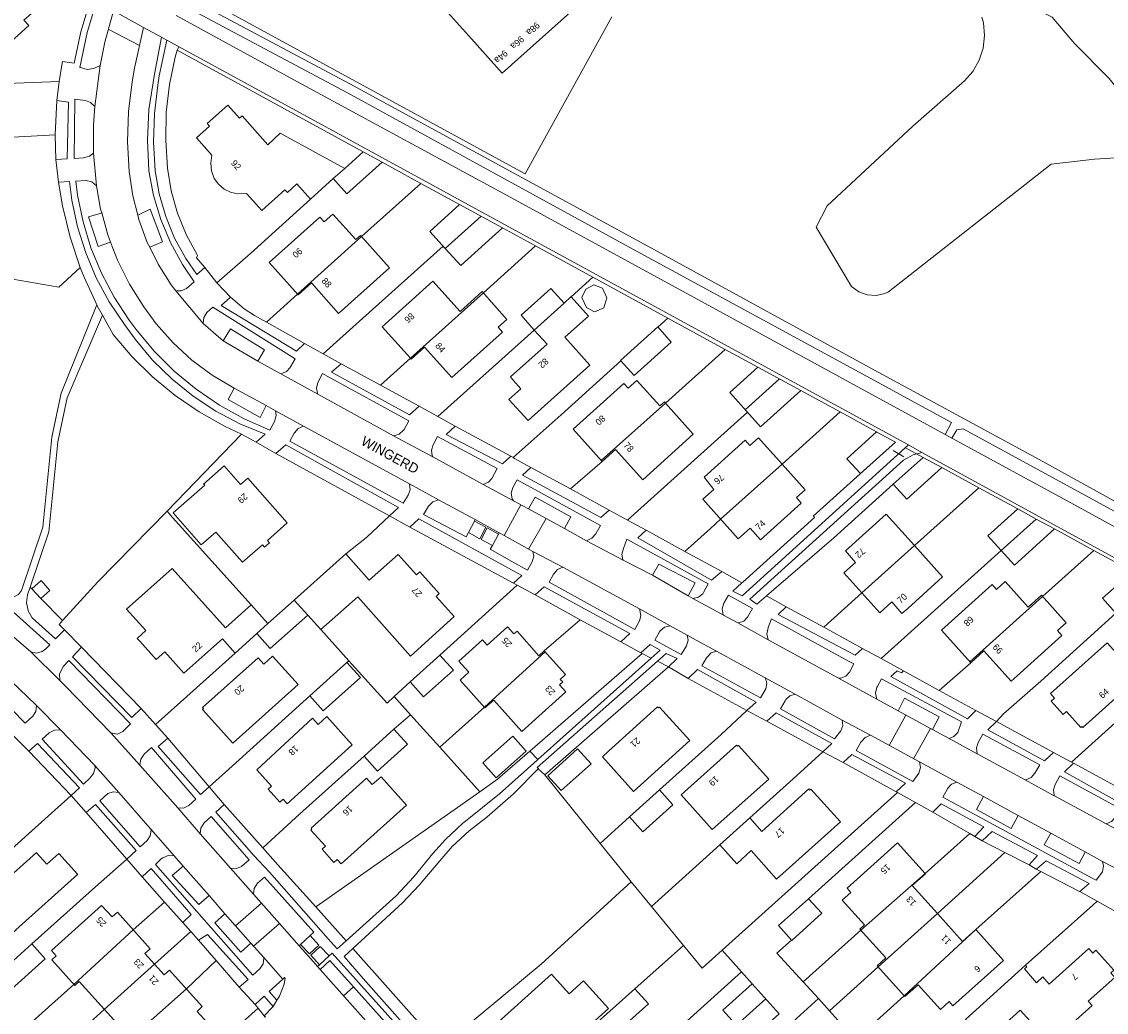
# Model space of a CAD drawing. Header units: metres. Extents: x 83575 to 86200, y 450600 to 453750.
# Tile 43 of 94: x 85020 to 85187, y 451444 to 451597. Entities that reach past the tile are written whole.
import ezdxf
from ezdxf.enums import TextEntityAlignment as Align

# ---------------------------------------------------------------- set-up
doc = ezdxf.new("R2010")
doc.units = ezdxf.units.M
for name, color, linetype, lineweight in [('gw-bs-grondwerklijn', 253, 'Continuous', 18), ('kd-bs-kadastralegrens', 253, 'Continuous', 18), ('og-bs-bebouwing', 253, 'Continuous', 18), ('og-bs-huisnummer', 253, 'Continuous', 18), ('og-bs-straatnaam', 253, 'Continuous', 25), ('vh-bs-randverharding', 253, 'Continuous', 18)]:
    doc.layers.add(name, color=color, linetype=linetype, lineweight=lineweight)
doc.styles.add('Styledgn001', font='dgn001.shx')

msp = doc.modelspace()

# ---------------------------------------------------------------- linework, layer by layer
at = {"layer": 'gw-bs-grondwerklijn'}
for p, q in [((85044.13, 451592.74), (85043.86, 451592.23)), ((85025.3, 451584.44), (85025.04, 451579.14)), ((85025.04, 451579.14), (85025.16, 451575.34)), ((85075.44, 451574.92), (85081.4, 451571.67)), ((85081.4, 451571.67), (85087.38, 451568.42)), ((85094, 451564.82), (85099.1, 451562.03)), ((85099.1, 451562.03), (85107.94, 451557.21)), ((85107.94, 451557.21), (85119.49, 451550.91)), ((85063.47, 451546.97), (85057.61, 451550.28)), ((85119.49, 451550.91), (85128.33, 451546.09)), ((85128.33, 451546.09), (85133.36, 451543.34)), ((85075.21, 451540.55), (85069.13, 451543.87)), ((85081.15, 451537.31), (85075.21, 451540.55)), ((85139.98, 451539.73), (85146.02, 451536.44)), ((85146.02, 451536.44), (85151.66, 451533.37)), ((85042.3, 451521.17), (85053.76, 451533.01)), ((85053.76, 451533.01), (85056.01, 451531.77)), ((85095.29, 451529.63), (85086.71, 451534.24)), ((85059.07, 451530.04), (85076.59, 451520.42)), ((85104.48, 451524.57), (85098.38, 451527.9)), ((85161.7, 451527.88), (85167.43, 451524.76)), ((85110.45, 451521.32), (85104.48, 451524.57)), ((85167.43, 451524.76), (85173.41, 451521.49)), ((85089.66, 451519.6), (85088.73, 451517.85)), ((85079.7, 451518.7), (85095.68, 451510.05)), ((85122.1, 451514.95), (85116.13, 451518.23)), ((85179.09, 451518.4), (85185.12, 451515.11)), ((85092.47, 451515.88), (85093.4, 451517.62)), ((85127.78, 451511.84), (85122.1, 451514.95)), ((85185.12, 451515.11), (85191.08, 451511.86)), ((85021.19, 451509.43), (85021.43, 451509.18)), ((85022.82, 451507.67), (85026.2, 451504.29)), ((85099.03, 451508.23), (85105.99, 451504.42)), ((85143.5, 451503.25), (85137.74, 451506.41)), ((85105.99, 451504.42), (85112.23, 451501.01)), ((85149.48, 451499.98), (85143.5, 451503.25)), ((85038.3, 451490.72), (85029.09, 451500.18)), ((85115.31, 451499.32), (85115.54, 451499.2)), ((85115.54, 451499.2), (85098.23, 451484.16)), ((85116.91, 451498.51), (85115.54, 451499.2)), ((85117.89, 451498.01), (85119.58, 451497.15)), ((85161.29, 451493.53), (85155.82, 451496.53)), ((85122.61, 451495.38), (85131.65, 451490.43)), ((85166.93, 451490.42), (85161.29, 451493.53)), ((85134.75, 451488.77), (85143.37, 451484.04)), ((85178.94, 451483.97), (85170.15, 451488.71)), ((85048.79, 451478.66), (85042.4, 451486.14)), ((85021, 451484.16), (85027.51, 451477.34)), ((85099.45, 451482.88), (85098.23, 451484.16)), ((85143.37, 451484.04), (85143.38, 451484.03)), ((85146.48, 451482.4), (85154.68, 451477.88)), ((85190.67, 451477.58), (85182.02, 451482.32)), ((85109.07, 451469.94), (85100.54, 451480.52)), ((85090.51, 451477.91), (85065.24, 451460.18)), ((85057.04, 451469.25), (85051.12, 451475.96)), ((85029.83, 451474.69), (85036.09, 451467.53)), ((85160.31, 451474.77), (85166.05, 451471.45)), ((85166.05, 451471.45), (85166.81, 451471.02)), ((85113.82, 451464.03), (85109.07, 451469.94)), ((85167.95, 451470.32), (85171.42, 451468.55)), ((85171.42, 451468.55), (85175.15, 451466.65)), ((85176.27, 451465.96), (85176.98, 451465.59)), ((85038.45, 451464.79), (85041.91, 451460.89)), ((85041.91, 451460.89), (85044.72, 451457.73)), ((85065.24, 451460.18), (85069.91, 451454.92)), ((85047.15, 451455.04), (85049.88, 451451.88)), ((85064.36, 451455.75), (85062.88, 451454.37)), ((85065.79, 451451.24), (85067.26, 451452.59)), ((85070.94, 451453.76), (85084.5, 451438.49)), ((85049.88, 451451.88), (85053.43, 451447.77)), ((85056.36, 451444.55), (85036.63, 451426.99)), ((85055.85, 451445.11), (85056.36, 451444.55)), ((85056.36, 451444.55), (85057.41, 451443.13))]:
    msp.add_line(p, q, dxfattribs=at)
for points in [[(85198.5, 451575.71), (85197.67, 451578.24), (85193.13, 451580.79), (85187.5, 451587.84), (85182.16, 451593.23), (85178.71, 451597.28), (85175.57, 451598.89), (85174.38, 451605.02), (85171.25, 451610.48), (85170.88, 451615.42), (85174.03, 451621.1), (85176.51, 451625.7), (85177.36, 451630.96), (85177.08, 451631.6)], [(85110.86, 451597.35), (85097.51, 451573.12), (85052.19, 451597.86), (85047.08, 451600.68), (85049.67, 451605.03), (85062.12, 451624.88)], [(85167.9, 451597.27), (85168.11, 451596.41), (85168.29, 451594.46), (85168.07, 451592.51), (85167.46, 451590.64), (85166.49, 451588.94), (85165.19, 451587.47), (85157.24, 451580.51), (85144.04, 451568.22), (85142.35, 451564.91), (85147.8, 451555.77), (85148.9, 451554.95), (85150.2, 451554.47), (85151.57, 451554.38), (85152.92, 451554.69), (85153.51, 451554.97), (85178.58, 451574.65), (85185.25, 451575.4), (85190.25, 451575.7)], [(85048.12, 451558.69), (85046.81, 451560.2), (85046.99, 451560.56), (85046.93, 451560.65), (85045.23, 451563.78), (85043.9, 451567.08), (85042.95, 451570.51), (85042.38, 451574.02), (85042.08, 451578.32), (85042.17, 451582.63), (85042.67, 451586.91), (85043.56, 451591.13), (85043.86, 451592.23), (85072.52, 451576.52)], [(85025.55, 451571.87), (85026.18, 451568.19), (85027.36, 451563.39), (85028.92, 451558.7)], [(85028.92, 451558.7), (85025.59, 451555.69), (85016.09, 451557.31), (85006.77, 451549.07)], [(85031.46, 451552.95), (85029.51, 451557.21), (85028.92, 451558.7)], [(85057.61, 451550.28), (85055.76, 451551.33), (85054.18, 451552.36), (85052.06, 451554.14)], [(85053.76, 451533.01), (85051.16, 451534.25), (85047.24, 451536.45), (85043.54, 451538.98), (85040.07, 451541.84), (85036.87, 451544.99), (85033.99, 451548.39), (85032.34, 451551.34)], [(85154.55, 451531.77), (85154.56, 451531.77), (85149.14, 451526.91)], [(85149.14, 451526.91), (85141.89, 451520.4), (85141.96, 451520.33), (85142.1, 451520.16), (85131.03, 451510.2), (85130.91, 451510.1)], [(85134.68, 451508.08), (85145.04, 451517.02), (85154.23, 451525.3)], [(85026.2, 451504.29), (85031.64, 451510.26), (85042.3, 451521.17)], [(85026.47, 451502.88), (85025.66, 451503.7), (85026.2, 451504.29)], [(85100.54, 451480.52), (85119.55, 451497.08), (85119.58, 451497.15)], [(85098.23, 451484.16), (85093.23, 451479.82), (85090.51, 451477.91)], [(85100.54, 451480.52), (85100.48, 451480.56), (85099.56, 451481.4), (85099.53, 451481.47)], [(85065.24, 451460.18), (85059.35, 451466.62), (85057.04, 451469.25)], [(85176.98, 451465.59), (85182.91, 451462.53), (85182.99, 451462.52)], [(85084.5, 451438.49), (85099.97, 451451.3), (85113.82, 451464.03)]]:
    msp.add_lwpolyline(points, dxfattribs=at)
at = {"layer": 'kd-bs-kadastralegrens'}
for p, q in [((85025.64, 451587.4), (85011.95, 451586.85)), ((85072.26, 451563.46), (85081.4, 451571.67)), ((85084.83, 451561.99), (85072.48, 451550.92)), ((85091.05, 451554.79), (85099.1, 451562.03)), ((85104.6, 451554.2), (85107.94, 451557.21)), ((85057.61, 451550.28), (85062.39, 451554.58)), ((85072.48, 451550.92), (85066.33, 451545.4)), ((85119.49, 451550.91), (85117.95, 451549.51)), ((85084.04, 451535.72), (85098.89, 451549.07)), ((85075.21, 451540.55), (85079.82, 451544.71)), ((85128.33, 451546.09), (85119.12, 451537.81)), ((85113.27, 451519.78), (85131.75, 451536.39)), ((85137.09, 451528.41), (85146.02, 451536.44)), ((85154.22, 451530.49), (85155.85, 451529.5)), ((85158.74, 451529.47), (85156.1, 451530.92)), ((85109.36, 451528.82), (85104.48, 451524.57)), ((85157.5, 451515.84), (85167.43, 451524.76)), ((85170.87, 451515.08), (85152.34, 451498.42)), ((85177.22, 451508.01), (85185.12, 451515.11)), ((85143.5, 451503.25), (85149.38, 451508.54)), ((85100.41, 451499.63), (85105.99, 451504.42)), ((85065.98, 451502.89), (85070.32, 451498.09)), ((85070.32, 451498.09), (85070.01, 451497.82)), ((85161.29, 451493.53), (85166.17, 451497.78)), ((85079.77, 451494.83), (85077.31, 451492.59)), ((85079.83, 451489.78), (85077.26, 451487.53)), ((85079.83, 451489.78), (85084.34, 451484.78)), ((85190.54, 451490.41), (85181.68, 451482.48)), ((85154.87, 451477.77), (85127.83, 451453.46)), ((85141.14, 451461.41), (85157.65, 451476.24)), ((85109.07, 451469.94), (85113.55, 451474.05)), ((85166.05, 451471.45), (85159.16, 451465.32)), ((85127.51, 451469.73), (85116.95, 451460.22)), ((85161.04, 451459.11), (85171.42, 451468.55)), ((85176.98, 451465.59), (85166.93, 451456.66)), ((85113.82, 451464.03), (85116.95, 451460.22)), ((85037.07, 451456.64), (85041.91, 451460.89)), ((85045.96, 451456.35), (85040.37, 451451.33)), ((85045.27, 451447.52), (85049.88, 451451.88)), ((85151.92, 451450.89), (85144.4, 451444.12)), ((85130.82, 451450.13), (85115.55, 451436.4)), ((85130.82, 451450.13), (85132.49, 451448.27)), ((85155.92, 451446.44), (85146.8, 451438.24)), ((85032.62, 451444.35), (85026.19, 451438.58))]:
    msp.add_line(p, q, dxfattribs=at)
for points in [[(85014.32, 451576.51), (85016.67, 451578.67), (85025.04, 451579.14)], [(85064.42, 451569.25), (85055.13, 451560.85), (85049.99, 451556.36)], [(85112.23, 451544.33), (85103.03, 451535.98), (85095.65, 451529.4)], [(85055.26, 451506.69), (85043.14, 451520.18), (85042.3, 451521.17)], [(85076.59, 451520.42), (85073.03, 451517.11), (85069.86, 451514.55)], [(85122.1, 451514.95), (85126.03, 451518.47), (85127.62, 451519.9)], [(85096.26, 451509.74), (85089.73, 451503.85), (85084.36, 451498.96)], [(85170.15, 451488.71), (85171.24, 451489.89), (85176.95, 451494.97), (85188.54, 451505.43)], [(85040.49, 451488.28), (85044.34, 451491.73), (85052.79, 451499.28)], [(85070.32, 451498.09), (85076.2, 451491.58), (85077.31, 451492.59), (85079.83, 451489.78)], [(85064.3, 451492.68), (85052.35, 451481.85), (85048.79, 451478.66)], [(85090.51, 451477.91), (85084.34, 451484.78), (85091.2, 451490.94)], [(85118.18, 451478.18), (85127.71, 451486.74), (85131.68, 451490.42)], [(85072.66, 451483.4), (85062.72, 451474.47), (85057.04, 451469.25)], [(85143.37, 451484.04), (85138.79, 451479.91), (85132.11, 451473.88)], [(85027.51, 451477.34), (85020.93, 451471.41), (85014.55, 451465.72)], [(85021.43, 451454.45), (85031.28, 451463.26), (85036.09, 451467.53)], [(85174.62, 451451.15), (85184.97, 451460.41), (85185.66, 451461.01)], [(85116.95, 451460.22), (85121.88, 451454.2), (85114.38, 451447.51)], [(85142.72, 451446.01), (85140.36, 451448.59), (85149.23, 451456.57)], [(85121.88, 451454.2), (85124.76, 451450.7), (85127.83, 451453.46), (85130.82, 451450.13)], [(85140.36, 451448.59), (85136.3, 451453.01), (85138.54, 451455.02)], [(85019.99, 451436.35), (85017.65, 451438.97), (85027.92, 451448.2)]]:
    msp.add_lwpolyline(points, dxfattribs=at)
at = {"layer": 'og-bs-bebouwing'}
for p, q in [((85059.75, 451579.42), (85069.7, 451573.99)), ((85069.7, 451573.99), (85072.52, 451576.52)), ((85072.52, 451576.52), (85075.44, 451574.92)), ((85069.7, 451573.99), (85067.91, 451572.4)), ((85085.16, 451561.63), (85090.69, 451566.62)), ((85062.39, 451554.58), (85072.26, 451563.46)), ((85079.82, 451544.71), (85091.05, 451554.79)), ((85098.89, 451549.07), (85103.48, 451553.21)), ((85133.36, 451543.34), (85139.98, 451539.73)), ((85131.39, 451536.79), (85136.67, 451541.54)), ((85109.21, 451528.98), (85119.12, 451537.81)), ((85127.62, 451519.9), (85137.09, 451528.41)), ((85170.87, 451515.08), (85176.27, 451519.94)), ((85149.38, 451508.54), (85157.5, 451515.84)), ((85021.43, 451509.18), (85022.87, 451510.46)), ((85022.82, 451507.67), (85021.43, 451509.18)), ((85166.03, 451497.93), (85177.22, 451508.01)), ((85057.85, 451503.81), (85061.9, 451507.42)), ((85063.99, 451505.13), (85061.9, 451507.42)), ((85057.85, 451503.81), (85056.14, 451502.28)), ((85091.2, 451490.94), (85100.57, 451499.45)), ((85149.23, 451456.57), (85159.16, 451465.32)), ((85151.92, 451450.89), (85161.04, 451459.11)), ((85027.92, 451448.2), (85037.07, 451456.64)), ((85155.92, 451446.44), (85166.93, 451456.66)), ((85032.62, 451444.35), (85040.37, 451451.33)), ((85035.95, 451439.28), (85045.27, 451447.52)), ((85130.04, 451441.91), (85134.57, 451445.96))]:
    msp.add_line(p, q, dxfattribs=at)
for points in [[(85121.24, 451613.09), (85093.96, 451588.65), (85089.2, 451593.95), (85080.89, 451603.26), (85078.61, 451605.78), (85083.42, 451610.1), (85088.02, 451614.22), (85088.41, 451613.78), (85090.98, 451616.08), (85092.34, 451614.56), (85095.63, 451617.5), (85094.26, 451619.02), (85096.82, 451621.31), (85096.43, 451621.77), (85105.86, 451630.2), (85121.24, 451613.09)], [(85009.53, 451597.64), (85012.3, 451600.14), (85011.56, 451600.95), (85015.44, 451604.45), (85021.38, 451597.85), (85020.24, 451596.82), (85020.98, 451595.99), (85017.13, 451592.52), (85016.39, 451593.33), (85015.47, 451592.5), (85014.74, 451591.82), (85009.53, 451597.64)], [(85067.91, 451572.4), (85064.42, 451569.25), (85062.31, 451571.58), (85060.84, 451570.26), (85060.45, 451570.69), (85056.92, 451567.47), (85054.55, 451570.09), (85053.3, 451570.06), (85052.15, 451570.29), (85051.09, 451570.79), (85050.21, 451571.57), (85049.57, 451572.45), (85049.15, 451573.62), (85049.05, 451574.79), (85049.21, 451576.03), (85046.83, 451578.67), (85048.84, 451580.48), (85048.48, 451580.89), (85051.65, 451583.73), (85053.45, 451581.72), (85053.86, 451582.08), (85057.85, 451577.6), (85059.75, 451579.42)], [(85075.44, 451574.92), (85070.02, 451570.07), (85067.91, 451572.4)], [(85094, 451564.82), (85087.55, 451558.99), (85085.16, 451561.63), (85082.78, 451564.27), (85087.38, 451568.42)], [(85087.38, 451568.42), (85087.39, 451568.43), (85094, 451564.82)], [(85072.26, 451563.46), (85076.58, 451558.65), (85068.74, 451551.62), (85064.54, 451556.32), (85062.49, 451554.47), (85058.03, 451559.47), (85065.86, 451566.49), (85066.53, 451565.74), (85067.87, 451566.94), (85071.4, 451563), (85072.1, 451563.64), (85072.26, 451563.46)], [(85093.33, 451549.5), (85093.99, 451548.76), (85086.18, 451541.76), (85081.96, 451546.42), (85079.93, 451544.59), (85079.82, 451544.71), (85075.44, 451549.57), (85083.25, 451556.6), (85087.49, 451551.94), (85090.87, 451554.99), (85094.67, 451550.7), (85093.33, 451549.5)], [(85098.89, 451549.07), (85096.85, 451551.34), (85101.46, 451555.48), (85103.48, 451553.21)], [(85110.1, 451554.05), (85109.6, 451552.51), (85108.16, 451551.87), (85106.92, 451552.53), (85106.22, 451554.06), (85106.83, 451555.35), (85108.09, 451556.01), (85109.43, 451555.5), (85110.1, 451554.05)], [(85103.48, 451553.21), (85104.58, 451554.22), (85104.6, 451554.2), (85107.23, 451551.19), (85103.61, 451547.95)], [(85119.99, 451547.2), (85114.27, 451542.06), (85112.23, 451544.33), (85112.2, 451544.37), (85117.93, 451549.54), (85119.99, 451547.2)], [(85103.61, 451547.95), (85107.47, 451543.63), (85097.96, 451535.12), (85097.88, 451535.16), (85094.99, 451538.37), (85096.84, 451540.03), (85095.27, 451541.77), (85095.25, 451541.84), (85100.86, 451546.88), (85098.89, 451549.07)], [(85139.98, 451539.73), (85133.77, 451534.14), (85129.01, 451539.44), (85133.36, 451543.34)], [(85119.12, 451537.81), (85123.4, 451533), (85115.61, 451525.96), (85111.4, 451530.66), (85109.36, 451528.82), (85104.87, 451533.8), (85112.69, 451540.84), (85113.36, 451540.09), (85114.71, 451541.3), (85118.24, 451537.38), (85118.94, 451538.02), (85119.12, 451537.81)], [(85154.55, 451531.77), (85149.15, 451526.93), (85147.08, 451529.23), (85151.66, 451533.37)], [(85151.66, 451533.37), (85151.7, 451533.35), (85154.55, 451531.77)], [(85137.09, 451528.41), (85140.66, 451524.43), (85139.32, 451523.23), (85140.04, 451522.39), (85133.78, 451516.75), (85132.18, 451518.52), (85130.34, 451516.87), (85124.85, 451522.99), (85126.55, 451524.51), (85125.1, 451526.41), (85131.38, 451532.08), (85132.12, 451531.25), (85133.46, 451532.45), (85137.09, 451528.41)], [(85154.23, 451525.3), (85158.83, 451529.43), (85161.7, 451527.88)], [(85054.74, 451526.25), (85060.81, 451519.33), (85057.76, 451516.63), (85058.09, 451516.26), (85057.33, 451515.59), (85057.01, 451515.97), (85053.92, 451513.27), (85049.83, 451517.92), (85047.57, 451515.94), (85043.6, 451520.46), (85043.21, 451520.9), (85048.11, 451525.17), (85047.91, 451525.33), (85051.1, 451528.16), (85053.62, 451525.26), (85054.74, 451526.25)], [(85161.7, 451527.88), (85156.3, 451522.99), (85154.23, 451525.3)], [(85179.09, 451518.4), (85172.89, 451512.82), (85170.87, 451515.08), (85168.82, 451517.35), (85173.41, 451521.49)], [(85173.41, 451521.49), (85176.27, 451519.93), (85179.09, 451518.4)], [(85157.5, 451515.84), (85161.83, 451511.02), (85156.47, 451506.16), (85155.57, 451505.37), (85153.99, 451507.17), (85152.16, 451505.47), (85146.6, 451511.62), (85148.42, 451513.26), (85146.84, 451515.01), (85153.15, 451520.69), (85157.5, 451515.84)], [(85061.9, 451507.42), (85061.94, 451507.47), (85069.86, 451514.55), (85073.47, 451510.5), (85077.93, 451514.49), (85080.74, 451511.36), (85081.23, 451511.8), (85084.24, 451508.46), (85083.75, 451508.02), (85086.56, 451504.89)], [(85056.14, 451502.28), (85052.79, 451499.28), (85050.82, 451501.48), (85049.52, 451500.31), (85044.9, 451496.19), (85041.96, 451499.49), (85040.63, 451498.27), (85038.1, 451501.09), (85037.69, 451501.54), (85039.02, 451502.74), (85036.06, 451506.03), (85043.07, 451512.33), (85051.32, 451503.16), (85055.26, 451506.69), (85057.85, 451503.81)], [(85193.96, 451510.29), (85188.54, 451505.43), (85186.48, 451507.73), (85187.7, 451508.83), (85191.08, 451511.86)], [(85022.87, 451510.46), (85024.22, 451508.93), (85022.82, 451507.67)], [(85179.54, 451502.73), (85180.21, 451501.98), (85173.32, 451495.76), (85172.4, 451494.96), (85168.21, 451499.64), (85166.17, 451497.78), (85161.68, 451502.79), (85169.49, 451509.82), (85170.15, 451509.08), (85171.49, 451510.29), (85175.03, 451506.35), (85177.06, 451508.18), (85180.89, 451503.93), (85179.54, 451502.73)], [(85086.56, 451504.89), (85079.82, 451498.82), (85071.68, 451507.96), (85065.98, 451502.89), (85063.99, 451505.13)], [(85063.99, 451505.13), (85058.2, 451499.97), (85056.14, 451502.28)], [(85103.72, 451495.95), (85102.9, 451495.22), (85103.27, 451494.82), (85102.78, 451494.38), (85103.76, 451493.29), (85096.97, 451487.18), (85092.64, 451492.04), (85091.29, 451490.83), (85087.46, 451495.1), (85088.8, 451496.31), (85087.25, 451498.03), (85090.9, 451501.31), (85091.64, 451500.5), (85094.76, 451503.3), (85095.76, 451502.22), (85096.25, 451502.67), (85099.62, 451498.87), (85100.41, 451499.63), (85103.72, 451495.95)], [(85190.43, 451494.09), (85183.45, 451487.79), (85183.31, 451487.96), (85183.15, 451487.82), (85180.91, 451490.29), (85180.4, 451489.83), (85178.58, 451491.87), (85179.1, 451492.33), (85178.48, 451493.03), (85187.18, 451500.85), (85192, 451495.5), (85190.43, 451494.09)], [(85062.48, 451494.42), (85052.42, 451485.38), (85047.75, 451490.57), (85047.92, 451490.72), (85047.77, 451490.88), (85056.32, 451498.56), (85057.21, 451497.58), (85058.54, 451498.79), (85062.48, 451494.42)], [(85070.01, 451497.82), (85072.09, 451495.52), (85066.37, 451490.38), (85064.3, 451492.68), (85070.01, 451497.82)], [(85084.36, 451498.96), (85086.43, 451496.66), (85081.84, 451492.54), (85079.77, 451494.83), (85084.36, 451498.96)], [(85122.88, 451485.78), (85114.2, 451477.95), (85109.4, 451483.3), (85110.34, 451484.16), (85117.9, 451490.98), (85118.05, 451490.82), (85118.21, 451490.96), (85122.88, 451485.78)], [(85064.7, 451489.26), (85065.59, 451488.27), (85066.92, 451489.48), (85070.85, 451485.12), (85060.8, 451476.06), (85060.19, 451476.74), (85059.67, 451476.28), (85057.86, 451478.3), (85058.38, 451478.77), (85056.12, 451481.26), (85064.7, 451489.26)], [(85077.26, 451487.53), (85079.33, 451485.22), (85074.73, 451481.09), (85072.66, 451483.4), (85077.26, 451487.53)], [(85097.65, 451484.16), (85093.04, 451480.02), (85090.99, 451482.35), (85095.6, 451486.49), (85097.65, 451484.16)], [(85107.66, 451482.21), (85103.06, 451478.07), (85100.98, 451480.36), (85105.57, 451484.51), (85107.66, 451482.21)], [(85135.03, 451479.86), (85126.33, 451472.07), (85121.53, 451477.43), (85130.07, 451485.08), (85130.22, 451484.91), (85130.37, 451485.05), (85135.03, 451479.86)], [(85079.2, 451475.83), (85069.14, 451466.78), (85068.52, 451467.46), (85068, 451467.01), (85066.19, 451469.03), (85066.71, 451469.49), (85064.47, 451471.97), (85064.63, 451472.12), (85064.48, 451472.29), (85073.04, 451479.98), (85073.93, 451479), (85075.27, 451480.2), (85079.2, 451475.83)], [(85120.25, 451475.86), (85115.62, 451471.73), (85113.55, 451474.05), (85118.18, 451478.18), (85120.25, 451475.86)], [(85146.09, 451473.25), (85136.22, 451464.45), (85132.34, 451468.82), (85130.12, 451466.81), (85127.51, 451469.73), (85132.11, 451473.88), (85133.98, 451471.79), (85141.23, 451478.33), (85141.38, 451478.16), (85141.54, 451478.31), (85146.09, 451473.25)], [(85161.04, 451459.11), (85164.89, 451454.82), (85166.93, 451456.66), (85171.23, 451451.89), (85163.43, 451444.89), (85162.83, 451445.56), (85161.49, 451444.36), (85158.08, 451448.15), (85156.03, 451446.32), (85151.74, 451451.09), (85153.08, 451452.29), (85149.08, 451456.74), (85149.78, 451457.38), (85146.36, 451461.18), (85147.7, 451462.38), (85147.11, 451463.04), (85154.9, 451470.04), (85159.16, 451465.32), (85159.2, 451465.27), (85157.15, 451463.43), (85161.04, 451459.11)], [(85028.51, 451465.14), (85019.01, 451456.61), (85019.02, 451456.6), (85017.24, 451455), (85012.78, 451459.96), (85011.89, 451459.16), (85009.81, 451461.46), (85014.55, 451465.72), (85016.56, 451463.49), (85022.16, 451468.53), (85022.19, 451468.5), (85023.76, 451466.75), (85025.6, 451468.4), (85028.48, 451465.19), (85028.51, 451465.14)], [(85141.14, 451461.41), (85143.19, 451459.19), (85138.59, 451454.96), (85136.53, 451457.26), (85141.14, 451461.41)], [(85042.67, 451450.42), (85047.73, 451444.78), (85046.91, 451444.05), (85048.53, 451442.26), (85040.75, 451435.26), (85040.01, 451436.08), (85039.33, 451435.47), (85035.8, 451439.44), (85036.49, 451440.05), (85028.75, 451448.65), (85028.07, 451448.04), (85024.51, 451451.99), (85025.2, 451452.61), (85024.46, 451453.42), (85032.21, 451460.39), (85033.82, 451458.6), (85034.64, 451459.34), (85039.71, 451453.7), (85038.88, 451452.97), (85041.85, 451449.68), (85042.67, 451450.42)], [(85021.43, 451454.45), (85023.5, 451452.15), (85017.79, 451447.02), (85015.73, 451449.32), (85021.43, 451454.45)], [(85185.47, 451453.47), (85188.23, 451450.4), (85187.74, 451449.97), (85188.37, 451449.25), (85184.26, 451445.63), (85184.86, 451444.95), (85178.39, 451439.13), (85173.77, 451444.24), (85168.42, 451439.39), (85165.36, 451442.78), (85174.62, 451451.15), (85174.81, 451450.92), (85174.46, 451450.63), (85176.28, 451448.45), (85177.26, 451449.35), (85178.27, 451448.26), (85184.35, 451453.74), (85184.99, 451453.04), (85185.47, 451453.47), (85185.47, 451453.47)], [(85110.34, 451444.47), (85105.74, 451440.36), (85103.76, 451442.55), (85096.28, 451435.89), (85091.75, 451440.97), (85101.57, 451449.77), (85104.27, 451446.76), (85106.5, 451448.76), (85110.34, 451444.47)], [(85116.5, 451445.21), (85110.76, 451440.08), (85108.64, 451442.37), (85114.38, 451447.51), (85116.5, 451445.21)], [(85132.5, 451448.28), (85136.64, 451443.65), (85132.1, 451439.6), (85127.98, 451444.21), (85132.49, 451448.27), (85132.5, 451448.28)], [(85144.4, 451444.12), (85146.84, 451441.38), (85142.31, 451437.33), (85138.19, 451441.93), (85142.72, 451446.01), (85144.4, 451444.12)]]:
    msp.add_lwpolyline(points, dxfattribs=at)
at = {"layer": 'vh-bs-randverharding'}
for p, q in [((85030.46, 451599.79), (85029.02, 451595.04)), ((85045.25, 451600.45), (85070.44, 451587)), ((85034.04, 451598.26), (85038.68, 451595.72)), ((85038.05, 451592.91), (85033.22, 451595.42)), ((85041.44, 451594.21), (85038.68, 451595.72)), ((85042.27, 451593.76), (85041.44, 451594.21)), ((85031.15, 451583.5), (85031.98, 451589.85)), ((85025.64, 451587.4), (85025.3, 451584.44)), ((85031.4, 451571.32), (85030.94, 451576.34)), ((85025.16, 451575.34), (85025.55, 451571.87)), ((85096.53, 451568.85), (85162.21, 451532.99)), ((85049.99, 451556.36), (85048.12, 451558.69)), ((85052.06, 451554.14), (85049.99, 451556.36)), ((85043.63, 451555.13), (85047.88, 451550.08)), ((85050.96, 451547.42), (85056.31, 451544.26)), ((85066.33, 451545.4), (85063.47, 451546.97)), ((85069.13, 451543.87), (85066.33, 451545.4)), ((85056.31, 451544.26), (85059.85, 451542.33)), ((85059.85, 451542.33), (85065.53, 451539.19)), ((85057.59, 451537.42), (85052.62, 451540.1)), ((85065.53, 451539.19), (85077.22, 451532.77)), ((85059.02, 451536.63), (85057.59, 451537.42)), ((85063.32, 451534.26), (85059.02, 451536.63)), ((85084.04, 451535.72), (85081.15, 451537.31)), ((85086.71, 451534.24), (85084.04, 451535.72)), ((85079.65, 451525.36), (85063.32, 451534.26)), ((85077.22, 451532.77), (85083.26, 451529.51)), ((85162.21, 451532.99), (85163.27, 451532.41)), ((85056.01, 451531.77), (85059.07, 451530.04)), ((85158.61, 451530.2), (85156.57, 451531.35)), ((85083.26, 451529.51), (85091.03, 451525.28)), ((85095.65, 451529.4), (85095.29, 451529.63)), ((85084.15, 451522.92), (85079.65, 451525.36)), ((85091.03, 451525.28), (85095.67, 451522.74)), ((85089.78, 451519.84), (85084.15, 451522.92)), ((85095.67, 451522.74), (85098, 451521.53)), ((85096.82, 451522.15), (85094.23, 451517.39)), ((85098, 451521.53), (85103.57, 451518.46)), ((85113.27, 451519.78), (85110.45, 451521.32)), ((85076.59, 451520.42), (85079.7, 451518.7)), ((85089.66, 451519.6), (85089.78, 451519.84)), ((85093.49, 451517.79), (85089.78, 451519.84)), ((85097.98, 451515.3), (85100.74, 451520.02)), ((85116.13, 451518.23), (85113.27, 451519.78)), ((85093.49, 451517.79), (85093.4, 451517.62)), ((85103.57, 451518.46), (85106.94, 451516.6)), ((85106.94, 451516.6), (85112.57, 451513.58)), ((85103.28, 451512.5), (85098.67, 451514.91)), ((85112.57, 451513.58), (85117.1, 451511.29)), ((85115.09, 451506.07), (85103.28, 451512.5)), ((85117.1, 451511.29), (85122.6, 451508.12)), ((85130.91, 451510.1), (85127.78, 451511.84)), ((85095.68, 451510.05), (85096.26, 451509.74)), ((85096.26, 451509.74), (85099.03, 451508.23)), ((85122.6, 451508.12), (85123.34, 451507.68)), ((85123.34, 451507.68), (85126.48, 451505.97)), ((85137.74, 451506.41), (85134.68, 451508.08)), ((85119.82, 451503.47), (85115.09, 451506.07)), ((85126.48, 451505.97), (85128.04, 451505.13)), ((85128.04, 451505.13), (85130.27, 451503.95)), ((85029.09, 451500.18), (85026.47, 451502.88)), ((85122.45, 451502.03), (85119.82, 451503.47)), ((85130.27, 451503.95), (85134.96, 451501.31)), ((85017.92, 451502.4), (85021.29, 451499.46)), ((85112.23, 451501.01), (85115.31, 451499.32)), ((85123.86, 451501.26), (85122.45, 451502.03)), ((85126.99, 451499.57), (85123.86, 451501.26)), ((85134.96, 451501.31), (85145.78, 451495.4)), ((85021.29, 451499.46), (85025.79, 451495.04)), ((85134.5, 451495.46), (85126.99, 451499.57)), ((85152.34, 451498.42), (85149.48, 451499.98)), ((85099.45, 451482.88), (85116.91, 451498.51)), ((85155.82, 451496.53), (85152.34, 451498.42)), ((85022.13, 451491.26), (85016.95, 451496.22)), ((85119.58, 451497.15), (85122.61, 451495.38)), ((85139.08, 451492.96), (85134.5, 451495.46)), ((85145.78, 451495.4), (85151.68, 451492.16)), ((85146.34, 451488.95), (85139.08, 451492.96)), ((85025.87, 451487.46), (85022.13, 451491.26)), ((85151.68, 451492.16), (85154.96, 451490.38)), ((85154.96, 451490.38), (85155.98, 451492.34)), ((85040.49, 451488.28), (85038.3, 451490.72)), ((85131.65, 451490.43), (85131.68, 451490.42)), ((85131.68, 451490.42), (85134.75, 451488.77)), ((85153.58, 451485.05), (85156.18, 451489.72)), ((85170.15, 451488.71), (85166.93, 451490.42)), ((85042.4, 451486.14), (85040.49, 451488.28)), ((85150.7, 451486.63), (85146.34, 451488.95)), ((85159.96, 451487.67), (85157.35, 451482.99)), ((85018.49, 451486.69), (85021, 451484.16)), ((85031.18, 451481.93), (85025.87, 451487.46)), ((85033.62, 451486.96), (85038.09, 451481.99)), ((85158.26, 451482.49), (85150.7, 451486.63)), ((85160.29, 451487.5), (85162.84, 451486.11)), ((85162.84, 451486.11), (85167.17, 451483.77)), ((85143.38, 451484.03), (85146.48, 451482.4)), ((85167.17, 451483.77), (85174.57, 451479.74)), ((85181.68, 451482.48), (85178.94, 451483.97)), ((85034.88, 451477.81), (85031.18, 451481.93)), ((85038.09, 451481.99), (85043.93, 451475.4)), ((85164.01, 451479.39), (85158.26, 451482.49)), ((85182.02, 451482.32), (85181.68, 451482.48)), ((85168.12, 451477.15), (85164.01, 451479.39)), ((85051.12, 451475.96), (85048.79, 451478.66)), ((85154.68, 451477.88), (85154.87, 451477.77)), ((85154.87, 451477.77), (85157.65, 451476.24)), ((85027.51, 451477.34), (85029.83, 451474.69)), ((85157.65, 451476.24), (85160.31, 451474.77)), ((85173.48, 451474.24), (85168.12, 451477.15)), ((85179.07, 451477.26), (85187.03, 451472.97)), ((85043.93, 451475.4), (85047.38, 451471.4)), ((85178.49, 451471.52), (85173.48, 451474.24)), ((85187.03, 451472.97), (85192.61, 451469.97)), ((85043.4, 451468.02), (85039.82, 451472.09)), ((85047.38, 451471.4), (85052.05, 451466.11)), ((85166.81, 451471.02), (85167.95, 451470.32)), ((85183.82, 451468.62), (85178.49, 451471.52)), ((85044.77, 451466.43), (85043.4, 451468.02)), ((85183.82, 451468.62), (85183.79, 451468.57)), ((85186.48, 451467.17), (85183.82, 451468.62)), ((85036.09, 451467.53), (85038.45, 451464.79)), ((85048.76, 451461.89), (85044.77, 451466.43)), ((85052.05, 451466.11), (85055.61, 451462.1)), ((85175.15, 451466.65), (85176.27, 451465.96)), ((85192.17, 451464.15), (85186.48, 451467.17)), ((85051.2, 451459.06), (85048.76, 451461.89)), ((85182.99, 451462.52), (85185.66, 451461.01)), ((85185.66, 451461.01), (85188.47, 451459.42)), ((85056.84, 451460.72), (85052.85, 451457.21)), ((85044.72, 451457.73), (85045.96, 451456.35)), ((85055.21, 451454.56), (85051.2, 451459.06)), ((85059.63, 451457.58), (85055.64, 451454.08)), ((85045.96, 451456.35), (85047.15, 451455.04)), ((85052.85, 451457.22), (85052.86, 451457.23)), ((85057.2, 451452.33), (85055.21, 451454.56)), ((85062.66, 451454.16), (85062.88, 451454.37)), ((85062.66, 451454.16), (85064.09, 451452.55)), ((85067.14, 451455.25), (85068.53, 451453.68)), ((85068.53, 451453.68), (85069.91, 451454.92)), ((85064.09, 451452.55), (85065.49, 451450.96)), ((85070.94, 451453.76), (85069.57, 451452.5)), ((85069.57, 451452.5), (85072.54, 451449.14)), ((85060.1, 451449.06), (85057.2, 451452.33)), ((85065.79, 451451.24), (85065.49, 451450.96)), ((85065.49, 451450.96), (85065.88, 451450.51)), ((85065.88, 451450.51), (85081.36, 451433.19)), ((85053.43, 451447.77), (85055.85, 451445.11)), ((85060.12, 451449.03), (85060.1, 451449.06)), ((85071.03, 451447.81), (85069.51, 451446.46)), ((85058.64, 451444.82), (85059.23, 451445.75))]:
    msp.add_line(p, q, dxfattribs=at)
for points in [[(85031.41, 451599.71), (85029.96, 451594.95), (85028.84, 451589.56), (85028.94, 451589.51), (85029.97, 451589.24)], [(85031.98, 451589.85), (85032.71, 451593.46), (85034.04, 451598.26)], [(85162.21, 451532.99), (85163.18, 451534.82), (85150.1, 451541.94), (85114.73, 451561.17), (85070.12, 451585.61), (85044.53, 451599.24)], [(85043.68, 451597.55), (85061.83, 451587.61), (85096.53, 451568.85)], [(85029.02, 451595.04), (85027.97, 451590.22), (85026.19, 451590.47), (85025.64, 451587.45), (85025.64, 451587.4)], [(85038.68, 451595.72), (85037.27, 451589.44), (85036.92, 451587.34), (85036.37, 451582.73), (85036.22, 451578.1), (85036.47, 451573.48), (85037.01, 451569.75), (85037.77, 451566.77)], [(85043.63, 451555.13), (85044.49, 451555.1), (85045.28, 451555.46), (85045.3, 451555.47), (85046.46, 451556.49), (85044.66, 451559.15), (85042.8, 451562.54), (85041.31, 451566.1), (85040.19, 451569.8), (85039.46, 451573.59), (85039.27, 451578.32), (85039.47, 451583.04), (85040.34, 451588.52), (85041.44, 451594.21)], [(85042.27, 451593.76), (85041.08, 451588.25), (85040.88, 451586.8), (85040.35, 451582.43), (85040.21, 451578.02), (85040.47, 451573.62), (85041.08, 451570.06), (85042.08, 451566.59), (85043.45, 451563.24), (85045.19, 451560.07), (85046.88, 451557.61), (85048.12, 451558.69)], [(85156.57, 451531.35), (85094.29, 451565.36), (85060.55, 451583.76), (85042.27, 451593.76)], [(85029.97, 451589.24), (85031.03, 451589.36), (85031.98, 451589.85)], [(85070.44, 451587), (85115.27, 451562.63), (85150.08, 451543.55), (85177.28, 451528.81), (85212.24, 451509.46), (85251.05, 451488.47), (85283, 451470.8), (85293.29, 451465.23), (85292.6, 451464.07), (85285.62, 451467.76), (85250.23, 451487.07), (85212.46, 451507.92), (85177.65, 451526.94), (85165, 451533.82), (85164.01, 451533.7), (85163.27, 451532.41)], [(85031.15, 451583.5), (85030.48, 451584.15), (85029.72, 451584.43), (85028.09, 451584.66), (85027.96, 451575.52), (85029.44, 451575.6), (85030.35, 451575.87), (85030.94, 451576.34)], [(85025.16, 451575.34), (85026.91, 451575.45), (85027.12, 451584.21), (85025.3, 451584.44)], [(85030.94, 451576.34), (85030.94, 451580.69), (85031.15, 451583.5)], [(85056.01, 451531.77), (85057.41, 451533), (85053.53, 451534.6), (85049.83, 451536.57), (85046.33, 451538.88), (85043.07, 451541.51), (85040.07, 451544.44), (85037.36, 451547.64), (85035.71, 451549.94), (85033.38, 451553.43), (85031.39, 451557.12), (85029.76, 451560.99), (85028.5, 451564.99), (85027.63, 451569.09), (85027.26, 451571.96), (85025.55, 451571.87)], [(85031.4, 451571.32), (85030.7, 451571.9), (85029.84, 451572.12), (85028.23, 451572.02), (85028.51, 451569.85), (85029.35, 451565.74), (85030.57, 451561.72), (85032.17, 451557.84), (85034.13, 451554.12), (85036.44, 451550.61), (85037.53, 451549.13), (85040.32, 451545.8), (85043.41, 451542.73), (85046.76, 451539.96), (85050.36, 451537.51), (85054.17, 451535.4), (85058.15, 451533.65), (85058.87, 451534.97), (85059.12, 451535.87), (85059.02, 451536.63)], [(85032.22, 451567.14), (85032.06, 451567.72), (85031.4, 451571.32)], [(85033.59, 451562.63), (85031.7, 451561.96), (85030.17, 451566.51), (85032.12, 451567.09), (85032.22, 451567.14)], [(85033.59, 451562.63), (85033.17, 451563.72), (85032.22, 451567.14)], [(85037.77, 451566.77), (85039.67, 451567.68), (85041.59, 451562.68), (85039.62, 451561.84)], [(85037.77, 451566.77), (85037.94, 451566.11), (85039.25, 451562.58), (85039.62, 451561.84)], [(85052.62, 451540.1), (85049.26, 451542.1), (85046.12, 451544.44), (85043.24, 451547.09), (85040.64, 451550.01), (85038.72, 451552.63), (85036.52, 451556.14), (85034.66, 451559.85), (85033.59, 451562.63)], [(85039.62, 451561.84), (85040.93, 451559.21), (85042.95, 451556.04), (85043.63, 451555.13)], [(85017.78, 451508.03), (85017.87, 451507.99), (85018.67, 451507.95), (85019.39, 451508.3), (85019.85, 451508.94), (85023.15, 451518.66), (85024.51, 451532.55), (85025.95, 451539.33), (85031.46, 451552.95)], [(85031.46, 451552.95), (85031.57, 451552.71), (85032.34, 451551.34)], [(85052.06, 451554.14), (85050.61, 451552.85), (85062.22, 451545.8), (85063.47, 451546.97)], [(85032.34, 451551.34), (85026.89, 451538.63), (85025.45, 451531.86)], [(85059.85, 451542.33), (85060.68, 451542.66), (85061.28, 451543.31), (85061.33, 451543.41), (85062.02, 451544.65), (85049.37, 451552.6), (85048.4, 451551.76), (85047.95, 451550.98), (85047.88, 451550.08)], [(85047.88, 451550.08), (85050.58, 451547.72), (85050.96, 451547.42)], [(85050.96, 451547.42), (85052.05, 451549.24), (85057.31, 451546.04), (85056.31, 451544.26)], [(85069.13, 451543.87), (85067.66, 451542.57), (85079.67, 451536.02), (85081.15, 451537.31)], [(85077.22, 451532.77), (85078.09, 451533.02), (85078.76, 451533.62), (85078.84, 451533.73), (85079.57, 451535.08), (85066.99, 451541.95), (85066.27, 451542.36), (85065.51, 451541), (85065.31, 451540.13), (85065.5, 451539.26), (85065.53, 451539.19)], [(85057.59, 451537.42), (85056.64, 451535.61), (85051.7, 451538.37), (85052.62, 451540.1)], [(85021.29, 451499.46), (85022.18, 451499.28), (85023.06, 451499.5), (85023.62, 451499.91), (85024.21, 451500.53), (85005.61, 451517.25), (85005.44, 451517.4), (85000.87, 451521.09), (84996.06, 451524.45), (84991.04, 451527.48), (84990.45, 451527.74), (84984.01, 451530.32), (84977.43, 451532.53), (84976.47, 451532.76), (84976.15, 451531.45), (84976.15, 451530.47), (84976.53, 451529.58)], [(85063.32, 451534.26), (85062.51, 451533.9), (85061.94, 451533.22), (85061.91, 451533.16), (85061.24, 451531.94)], [(85086.71, 451534.24), (85085.29, 451532.99), (85093.98, 451528.43), (85095.29, 451529.63)], [(85025.45, 451531.86), (85024.09, 451517.97), (85021.19, 451509.43)], [(85076.59, 451520.42), (85077.98, 451521.73), (85060.61, 451531.38), (85059.07, 451530.04)], [(85061.24, 451531.94), (85078.69, 451522.37), (85079.48, 451523.64), (85079.77, 451524.45), (85079.67, 451525.3), (85079.65, 451525.36)], [(85091.03, 451525.28), (85091.85, 451525.64), (85092.35, 451526.17), (85093.17, 451527.7), (85084, 451532.65), (85083.33, 451531.35), (85083.05, 451530.54), (85083.17, 451529.7), (85083.26, 451529.51)], [(85130.91, 451510.1), (85129.51, 451508.82), (85130.96, 451508.08), (85156.57, 451531.35)], [(85163.27, 451532.41), (85181.57, 451522.42), (85216.81, 451503.15), (85257.08, 451481.16), (85300, 451457.65)], [(85098.38, 451527.9), (85095.83, 451529.29), (85095.65, 451529.4)], [(85158.61, 451530.2), (85157.28, 451529.82), (85155.82, 451529), (85132.12, 451507.58), (85133.22, 451506.79), (85134.61, 451508.03), (85134.68, 451508.08)], [(85300, 451452.84), (85298.92, 451453.58), (85294.49, 451456), (85293.83, 451456.28), (85255.3, 451477.37), (85214.82, 451499.5), (85179.49, 451518.77), (85158.61, 451530.2)], [(85098.38, 451527.9), (85097.07, 451526.71), (85109.15, 451520.15), (85110.45, 451521.32)], [(85106.94, 451516.6), (85107.79, 451516.97), (85108.38, 451517.63), (85109.11, 451518.96), (85096.24, 451526), (85095.6, 451524.8), (85095.35, 451523.94), (85095.5, 451523.06), (85095.67, 451522.74)], [(85084.15, 451522.92), (85083.25, 451522.58), (85082.58, 451521.91), (85081.83, 451520.65), (85088.39, 451517.18), (85088.73, 451517.85)], [(85098, 451521.53), (85099.01, 451523.32), (85104.54, 451520.25), (85103.57, 451518.46)], [(85095.68, 451510.05), (85096.97, 451511.24), (85081.11, 451519.99), (85079.7, 451518.7)], [(85088.73, 451517.85), (85090.5, 451516.9), (85091.42, 451518.66), (85089.66, 451519.6)], [(85093.4, 451517.62), (85091.61, 451518.57), (85090.69, 451516.8), (85092.47, 451515.88)], [(85098.67, 451514.91), (85094.23, 451517.39), (85093.49, 451517.79)], [(85116.13, 451518.23), (85114.85, 451517.03), (85126.22, 451510.49), (85127.78, 451511.84)], [(85123.34, 451507.68), (85124.18, 451507.88), (85124.85, 451508.43), (85124.97, 451508.61), (85125.68, 451509.93), (85113.18, 451516.83), (85112.67, 451515.37), (85112.4, 451514.53), (85112.53, 451513.66), (85112.57, 451513.58)], [(85092.47, 451515.88), (85092.11, 451515.27), (85095.44, 451513.38), (85097.87, 451512.05), (85098.59, 451513.36), (85098.8, 451514.2), (85098.67, 451514.91)], [(85117.1, 451511.29), (85118.1, 451512.97), (85123.7, 451510.09), (85122.6, 451508.12)], [(85103.28, 451512.5), (85102.48, 451512.17), (85101.9, 451511.51), (85101.87, 451511.46), (85101.21, 451510.23), (85114.37, 451502.93), (85115.11, 451504.22), (85115.34, 451505.04), (85115.18, 451505.88), (85115.09, 451506.07)], [(85021.19, 451509.43), (85020.79, 451508.24), (85020.64, 451507.04), (85020.89, 451505.84), (85020.91, 451505.81), (85021.49, 451504.7)], [(85112.23, 451501.01), (85113.63, 451502.28), (85100.44, 451509.5), (85099.03, 451508.23)], [(85132.53, 451506.16), (85128.81, 451508.2), (85128.12, 451506.95), (85127.87, 451506.08), (85128.02, 451505.18), (85128.04, 451505.13)], [(85130.27, 451503.95), (85130.39, 451503.95), (85131.19, 451504.21), (85131.78, 451504.8), (85132.53, 451506.16)], [(85137.74, 451506.41), (85136.47, 451505.23), (85148.37, 451498.95), (85149.48, 451499.98)], [(85021.49, 451504.7), (85025.1, 451501.45), (85026.47, 451502.88)], [(85145.78, 451495.4), (85146.16, 451495.41), (85146.93, 451495.72), (85147.48, 451496.35), (85148.16, 451497.61), (85147.34, 451498.05), (85135.47, 451504.56), (85134.94, 451503.22), (85134.93, 451503.19), (85134.75, 451502.25), (85134.96, 451501.31)], [(85119.82, 451503.47), (85118.98, 451503.27), (85118.32, 451502.72), (85118.22, 451502.57), (85117.45, 451501.27), (85121.55, 451499.03), (85122.38, 451500.4), (85122.59, 451501.25), (85122.45, 451502.03)], [(85029.09, 451500.18), (85027.7, 451498.7), (85036.85, 451489.33), (85038.3, 451490.72)], [(85116.91, 451498.51), (85118.29, 451499.74), (85116.76, 451500.62), (85115.31, 451499.32)], [(85126.99, 451499.57), (85126.16, 451499.29), (85125.53, 451498.67), (85125.45, 451498.54), (85124.72, 451497.31), (85133.78, 451492.39), (85134.56, 451493.77), (85134.74, 451494.6), (85134.52, 451495.41), (85134.5, 451495.46)], [(85033.62, 451486.96), (85034.64, 451486.8), (85035.49, 451487.19), (85036.65, 451488.39), (85027.16, 451498.12), (85026.35, 451497.25), (85025.74, 451496.1), (85025.79, 451495.04)], [(85117.89, 451498.01), (85099.36, 451481.62), (85099.53, 451481.47)], [(85119.58, 451497.15), (85120.92, 451498.46), (85119.24, 451499.2), (85117.89, 451498.01)], [(85016.95, 451496.22), (85016.01, 451496.1), (85015.19, 451495.61), (85015.07, 451495.49), (85014.27, 451494.74), (85020.41, 451488.45), (85021.61, 451489.54), (85022.07, 451490.29), (85022.15, 451491.15), (85022.13, 451491.26)], [(85131.65, 451490.43), (85133.07, 451491.72), (85124.07, 451496.73), (85122.61, 451495.38)], [(85155.82, 451496.53), (85155.47, 451496.21), (85154.84, 451496.56), (85153.83, 451495.64), (85165.69, 451489.14), (85166.93, 451490.42)], [(85025.79, 451495.04), (85026.66, 451494.19), (85033.62, 451486.96)], [(85162.84, 451486.11), (85163.54, 451486.4), (85164.18, 451487.05), (85164.73, 451488.69), (85153.06, 451494.96), (85152.39, 451495.31), (85151.73, 451494.05), (85151.71, 451494), (85151.5, 451493.08), (85151.68, 451492.16)], [(85139.08, 451492.96), (85138.27, 451492.7), (85137.67, 451492.1), (85137.55, 451491.89), (85136.85, 451490.66), (85145.15, 451486.05), (85146.16, 451487.27), (85146.44, 451488.12), (85146.34, 451488.95)], [(85155.98, 451492.34), (85161.3, 451489.46), (85160.29, 451487.5)], [(85143.38, 451484.03), (85144.75, 451485.34), (85136.17, 451490.05), (85134.75, 451488.77)], [(85154.96, 451490.38), (85159.96, 451487.67), (85160.29, 451487.5)], [(85170.15, 451488.71), (85168.79, 451487.45), (85177.52, 451482.65), (85178.94, 451483.97)], [(85025.87, 451487.46), (85024.93, 451487.39), (85024.12, 451486.96), (85023.04, 451485.99), (85029.42, 451479.07), (85030.41, 451479.99), (85030.98, 451480.7), (85031.2, 451481.59), (85031.18, 451481.93)], [(85042.4, 451486.14), (85040.94, 451484.85), (85047.47, 451477.46), (85048.79, 451478.66)], [(85150.7, 451486.63), (85149.87, 451486.28), (85149.28, 451485.61), (85149.25, 451485.56), (85148.5, 451484.28), (85157.26, 451479.46), (85158.16, 451480.78), (85158.4, 451481.64), (85158.26, 451482.49)], [(85174.57, 451479.74), (85174.66, 451479.75), (85175.48, 451480.09), (85176.07, 451480.75), (85176.82, 451482.03), (85168.05, 451486.79), (85167.32, 451485.49), (85167.06, 451484.66), (85167.17, 451483.77)], [(85027.51, 451477.34), (85028.78, 451478.48), (85022.32, 451485.36), (85021, 451484.16)], [(85043.93, 451475.4), (85044.82, 451475.39), (85045.64, 451475.76), (85046.72, 451476.77), (85039.9, 451484.74), (85038.74, 451483.69), (85038.23, 451482.93), (85038.09, 451482.02), (85038.09, 451481.99)], [(85069.91, 451454.92), (85077.59, 451461.85), (85080.35, 451464.77), (85083.25, 451468.37), (85085.19, 451470.56), (85087.88, 451473.05), (85088.03, 451473.16), (85093.54, 451477.58), (85098.8, 451482.29), (85099.45, 451482.88)], [(85154.68, 451477.88), (85156.13, 451479.2), (85147.84, 451483.66), (85146.48, 451482.4)], [(85099.53, 451481.47), (85095.68, 451477.59), (85091.56, 451473.99), (85088.84, 451471.9), (85086.23, 451469.44), (85084.34, 451467.25), (85081.17, 451463.48), (85078.56, 451460.8), (85070.94, 451453.76)], [(85182.02, 451482.32), (85180.6, 451480.96), (85189.15, 451476.21), (85190.67, 451477.58)], [(85164.01, 451479.39), (85163.19, 451479.06), (85162.59, 451478.4), (85162.57, 451478.37), (85161.85, 451477.04), (85184.87, 451464.57), (85185.49, 451464.26), (85186.49, 451465.54), (85186.64, 451466.47), (85186.48, 451467.17)], [(85174.57, 451479.74), (85179.01, 451477.29), (85179.07, 451477.26)], [(85187.03, 451472.97), (85187.85, 451473.3), (85188.4, 451473.9), (85189.16, 451475.32), (85179.92, 451480.33), (85179.18, 451479.04), (85178.91, 451478.22), (85179.03, 451477.36), (85179.07, 451477.26)], [(85034.88, 451477.81), (85033.98, 451477.89), (85033.19, 451477.61), (85031.93, 451476.49)], [(85039.82, 451472.09), (85039.74, 451472.17), (85034.88, 451477.81)], [(85036.09, 451467.53), (85037.52, 451468.82), (85031.28, 451475.92), (85029.83, 451474.69)], [(85031.93, 451476.49), (85038.15, 451469.4), (85039.21, 451470.38), (85039.7, 451471.1), (85039.83, 451471.97), (85039.82, 451472.09)], [(85051.12, 451475.96), (85049.81, 451474.73), (85055.68, 451468.07), (85058.1, 451465.48), (85067.14, 451455.25)], [(85166.81, 451471.02), (85168.2, 451472.51), (85161.59, 451476.02), (85160.31, 451474.77)], [(85173.48, 451474.24), (85172.4, 451472.23), (85167.04, 451475.14), (85168.12, 451477.15)], [(85049.1, 451474.09), (85047.99, 451473.09), (85047.5, 451472.28), (85047.38, 451471.4)], [(85052.05, 451466.11), (85052.96, 451466.06), (85053.82, 451466.4), (85053.84, 451466.42), (85054.94, 451467.43), (85049.1, 451474.09)], [(85175.15, 451466.65), (85176.45, 451468.05), (85169.49, 451471.79), (85167.95, 451470.32)], [(85183.79, 451468.57), (85182.89, 451466.82), (85177.48, 451469.73), (85178.49, 451471.52)], [(85043.4, 451468.02), (85042.49, 451468.07), (85041.64, 451467.74), (85041.4, 451467.55), (85040.5, 451466.67), (85055.51, 451449.61), (85056.61, 451450.62), (85057.09, 451451.38), (85057.2, 451452.27), (85057.2, 451452.33)], [(85044.72, 451457.73), (85045.99, 451458.97), (85039.86, 451466.09), (85038.45, 451464.79)], [(85048.76, 451461.89), (85047.18, 451460.5), (85043.09, 451464.99), (85044.77, 451466.43)], [(85182.99, 451462.52), (85184.41, 451463.78), (85177.81, 451467.27), (85176.33, 451466.01), (85176.27, 451465.96)], [(85064.36, 451455.75), (85064.9, 451456.25), (85057.31, 451464.76), (85056.21, 451463.79), (85055.72, 451462.98), (85055.61, 451462.1)], [(85055.61, 451462.1), (85059.63, 451457.58), (85062.66, 451454.16)], [(85055.21, 451454.56), (85053.68, 451453.18), (85049.67, 451457.72), (85051.2, 451459.06)], [(85053.43, 451447.77), (85054.77, 451448.96), (85048.55, 451455.9), (85047.15, 451455.04)], [(85062.88, 451454.37), (85064.26, 451452.91), (85065.71, 451454.27), (85064.36, 451455.75)], [(85067.26, 451452.59), (85065.88, 451454.06), (85064.43, 451452.72), (85065.79, 451451.24)], [(85071.81, 451448.49), (85067.74, 451453.03), (85067.26, 451452.59)], [(85065.88, 451450.51), (85067.38, 451451.89), (85071.03, 451447.81)], [(85059.23, 451445.75), (85059.65, 451446.4), (85060.33, 451448.22), (85060.51, 451449.09), (85060.38, 451449.27), (85060.12, 451449.03)], [(85060.12, 451449.03), (85058.03, 451447.12), (85059.23, 451445.75)], [(85071.03, 451447.81), (85082.9, 451434.55), (85081.36, 451433.19)], [(85086.53, 451427.4), (85086.58, 451427.39), (85087.47, 451427.4), (85088.26, 451427.8), (85089.43, 451428.85), (85071.81, 451448.49)], [(85072.54, 451449.14), (85089.52, 451429.93), (85090.99, 451431.23)], [(85058.64, 451444.82), (85057.25, 451446.41), (85055.85, 451445.11)], [(85057.41, 451443.13), (85057.47, 451443.17), (85057.26, 451443.37), (85058.61, 451444.76), (85058.64, 451444.82)]]:
    msp.add_lwpolyline(points, dxfattribs=at)

# ---------------------------------------------------------------- texts
at = {"layer": 'og-bs-huisnummer', "style": 'Styledgn001'}
for s, rotation, p in [('98a', 222.0753, (85098.37, 451595.86)), ('96a', 222.2603, (85095.95, 451593.73)), ('94a', 221.9451, (85093.43, 451591.55)), ('92', 311.9582, (85052.57, 451574.18)), ('90', 221.958, (85062.05, 451561.33)), ('88', 311.9583, (85066.52, 451556.03)), ('86', 221.958, (85079.32, 451551.31)), ('84', 311.9502, (85084.05, 451546.03)), ('82', 221.9659, (85099.98, 451544.33)), ('80', 221.958, (85108.75, 451535.54)), ('78', 311.9583, (85113.08, 451530.7)), ('76', 221.9549, (85127.04, 451526.44)), ('29', 221.495, (85053.62, 451523.5)), ('74', 41.9513, (85134.07, 451518.64)), ('72', 221.9609, (85148.8, 451515.07)), ('27', 131.955, (85081.17, 451509.01)), ('70', 41.9609, (85155.91, 451507.34)), ('68', 221.9503, (85165.52, 451504.55)), ('25', 131.9555, (85095.05, 451501.25)), ('22', 41.9438, (85047.26, 451499.84)), ('66', 311.9581, (85169.96, 451499.59)), ('20', 221.9548, (85053.09, 451493.92)), ('23', 131.9555, (85101.71, 451493.84)), ('64', 41.9548, (85187.02, 451492.69)), ('21', 221.9548, (85114.13, 451485.86)), ('18', 221.9605, (85061.46, 451484.63)), ('19', 221.9562, (85126.24, 451479.93)), ('16', 221.9513, (85069.82, 451475.34)), ('17', 221.9537, (85136.38, 451471.97)), ('15', 221.958, (85152.7, 451466.35)), ('13', 131.948, (85157.36, 451461.38)), ('25', 131.9572, (85032.52, 451458.18)), ('11', 131.9519, (85162.71, 451455.42)), ('23', 131.9572, (85038.31, 451451.73)), ('9', 41.958, (85167.54, 451450.22)), ('21', 131.9572, (85040.58, 451449.21)), ('7', 221.9577, (85181.82, 451449.78))]:
    msp.add_text(s, height=1, rotation=rotation, dxfattribs=at).set_placement(p, align=Align.CENTER)
at = {"layer": 'og-bs-straatnaam', "style": 'Styledgn001'}
msp.add_text('WINGERD', height=1.5, rotation=331.46, dxfattribs=at).set_placement((85076.67, 451529.81), align=Align.MIDDLE_CENTER)

doc.saveas('drawing.dxf')
